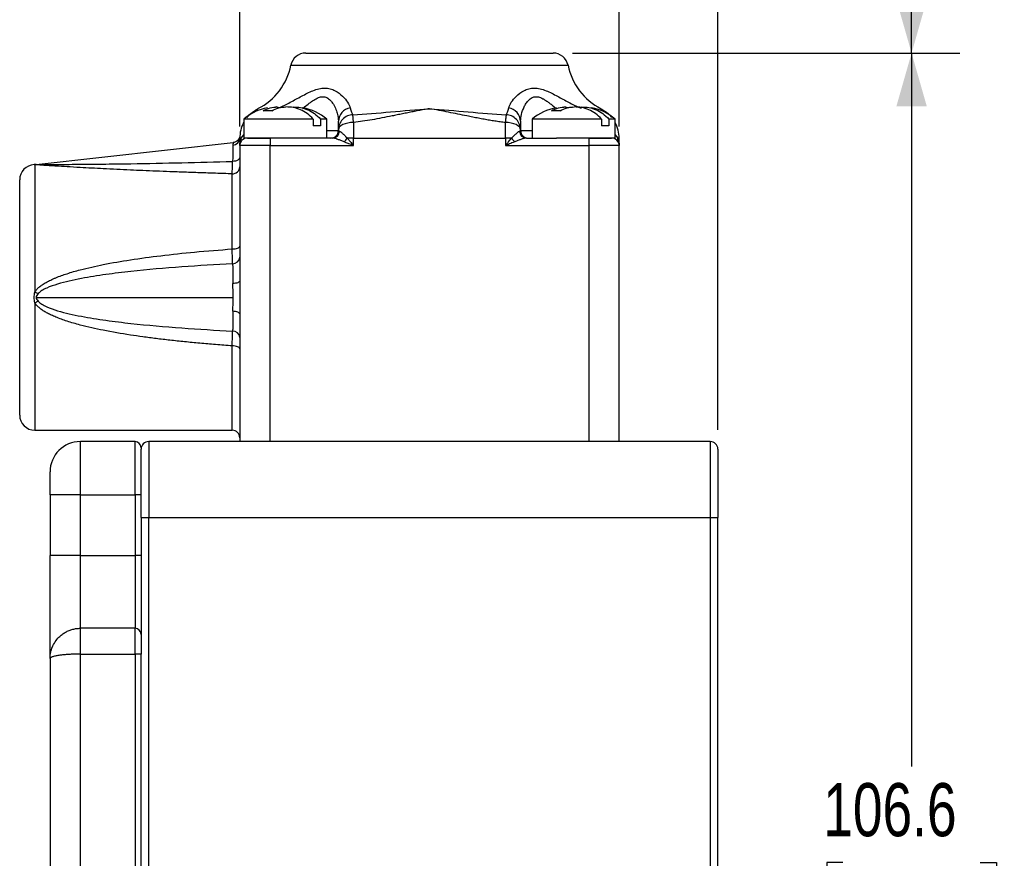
# Model space of a CAD drawing. Header units: millimetres. Extents: x 0 to 432, y 0 to 279.
# Tile 9 of 11: x 227 to 292, y 116 to 171. Entities that reach past the tile are written whole.
import ezdxf

# ---------------------------------------------------------------- set-up
doc = ezdxf.new("R2010")
doc.units = ezdxf.units.MM
doc.layers.add('DIMENSIONS', color=140, linetype='Continuous')
doc.styles.add('SLDTEXTSTYLE0', font='TXT', dxfattribs={"width": 0.75})
doc.dimstyles.new('SLDDIMSTYLE2', dxfattribs={"dimtxt": 3.5, "dimasz": 3.5, "dimexe": 0, "dimexo": 0.0625, "dimgap": 0.875, "dimtad": 0, "dimtih": 1, "dimtoh": 1, "dimdec": 1, "dimrnd": 1e-09, "dimzin": 12, "dimdsep": 46, "dimtxsty": 'SLDTEXTSTYLE0', "dimsah": 1, "dimcen": 0.09, "dimadec": 0, "dimazin": 3, "dimtfac": 1, "dimtdec": 1, "dimtofl": 0, "dimtmove": 0, "dimatfit": 3, "dimfxl": 0, "dimfrac": 2, "dimtolj": 1, "dimtzin": 12, "dimarcsym": 0})
doc.dimstyles.new('SLDDIMSTYLE4', dxfattribs={"dimtxt": 3.5, "dimasz": 3.5, "dimexe": 0, "dimexo": 0.0625, "dimgap": 0.875, "dimtad": 0, "dimtih": 1, "dimtoh": 1, "dimdec": 1, "dimrnd": 1e-09, "dimzin": 4, "dimdsep": 46, "dimtxsty": 'SLDTEXTSTYLE0', "dimsah": 1, "dimcen": 0.09, "dimadec": 0, "dimazin": 1, "dimtfac": 1, "dimtdec": 1, "dimtmove": 0, "dimatfit": 0, "dimfxl": 0, "dimfrac": 2, "dimtolj": 1, "dimtzin": 12, "dimarcsym": 0})

# ---------------------------------------------------------------- blocks, each defined once
blk = doc.blocks.new('_D_12')
at = {"layer": 'DIMENSIONS'}
for p, q in [((263.79, 169.226), (289.313, 169.226)), ((286.138, 169.226), (286.138, 122.22)), ((281.613, 115.899), (280.546, 115.899)), ((280.546, 115.899), (280.546, 110.343)), ((290.664, 115.899), (291.73, 115.899)), ((291.73, 115.899), (291.73, 110.343)), ((280.546, 110.343), (281.613, 110.343)), ((291.73, 110.343), (290.664, 110.343)), ((286.138, 62.626), (286.138, 109.632)), ((270.691, 62.626), (289.313, 62.626))]:
    blk.add_line(p, q, dxfattribs=at)
for points in [[(286.138, 169.226), (285.138, 165.726), (287.138, 165.726)], [(286.138, 62.626), (287.138, 66.126), (285.138, 66.126)]]:
    blk.add_solid(points, dxfattribs=at)
at = {"layer": 'DIMENSIONS', "char_height": 3.5, "attachment_point": 1, "style": 'SLDTEXTSTYLE0'}
for s, insert in [('106.6', (280.32, 121.122)), ('4.20', (281.613, 114.854))]:
    blk.add_mtext(s, dxfattribs=dict(at, insert=insert))
blk = doc.blocks.new('_D_13')
at = {"layer": 'DIMENSIONS'}
for p, q in [((214.771, 157.546), (214.771, 265.601)), ((273.371, 144.396), (273.371, 265.601)), ((214.771, 262.426), (235.41, 262.426)), ((239.545, 262.399), (238.479, 262.399)), ((238.479, 262.399), (238.479, 256.843)), ((248.597, 262.399), (249.663, 262.399)), ((249.663, 262.399), (249.663, 256.843)), ((273.371, 262.426), (252.733, 262.426)), ((238.479, 256.843), (239.545, 256.843)), ((249.663, 256.843), (248.597, 256.843))]:
    blk.add_line(p, q, dxfattribs=at)
for points in [[(214.771, 262.426), (218.271, 261.426), (218.271, 263.426)], [(273.371, 262.426), (269.871, 263.426), (269.871, 261.426)]]:
    blk.add_solid(points, dxfattribs=at)
at = {"layer": 'DIMENSIONS', "char_height": 3.5, "attachment_point": 1, "style": 'SLDTEXTSTYLE0'}
for s, insert in [('58.6', (239.545, 267.622)), ('2.31', (239.545, 261.354))]:
    blk.add_mtext(s, dxfattribs=dict(at, insert=insert))
blk = doc.blocks.new('_D_14')
at = {"layer": 'DIMENSIONS'}
for p, q in [((241.871, 164.396), (241.871, 188.556)), ((266.871, 164.396), (266.871, 188.556)), ((241.871, 185.381), (235.521, 185.381)), ((249.845, 185.355), (248.779, 185.355)), ((248.779, 185.355), (248.779, 179.798)), ((258.897, 185.355), (259.963, 185.355)), ((259.963, 185.355), (259.963, 179.798)), ((266.871, 185.381), (273.221, 185.381)), ((248.779, 179.798), (249.845, 179.798)), ((259.963, 179.798), (258.897, 179.798))]:
    blk.add_line(p, q, dxfattribs=at)
for points in [[(241.871, 185.381), (238.371, 186.381), (238.371, 184.381)], [(266.871, 185.381), (270.371, 184.381), (270.371, 186.381)]]:
    blk.add_solid(points, dxfattribs=at)
at = {"layer": 'DIMENSIONS', "char_height": 3.5, "attachment_point": 1, "style": 'SLDTEXTSTYLE0'}
for s, insert in [('25.0', (249.845, 190.577)), ('0.98', (249.845, 184.31))]:
    blk.add_mtext(s, dxfattribs=dict(at, insert=insert))
blk = doc.blocks.new('_D_15')
at = {"layer": 'DIMENSIONS'}
for p, q in [((218.001, 252.426), (195.596, 252.426)), ((198.771, 252.426), (198.771, 163.82)), ((194.245, 157.499), (193.179, 157.499)), ((193.179, 157.499), (193.179, 151.943)), ((203.297, 157.499), (204.363, 157.499)), ((204.363, 157.499), (204.363, 151.943)), ((193.179, 151.943), (194.245, 151.943)), ((204.363, 151.943), (203.297, 151.943)), ((198.771, 62.626), (198.771, 151.232)), ((246.051, 62.626), (195.596, 62.626))]:
    blk.add_line(p, q, dxfattribs=at)
for points in [[(198.771, 252.426), (197.771, 248.926), (199.771, 248.926)], [(198.771, 62.626), (199.771, 66.126), (197.771, 66.126)]]:
    blk.add_solid(points, dxfattribs=at)
at = {"layer": 'DIMENSIONS', "char_height": 3.5, "attachment_point": 1, "style": 'SLDTEXTSTYLE0'}
for s, insert in [('189.8', (192.952, 162.722)), ('7.47', (194.245, 156.454))]:
    blk.add_mtext(s, dxfattribs=dict(at, insert=insert))
blk = doc.blocks.new('_D_16')
at = {"layer": 'DIMENSIONS'}
for p, q in [((223.541, 252.426), (289.313, 252.426)), ((286.138, 252.426), (286.138, 217.12)), ((281.613, 210.799), (280.546, 210.799)), ((280.546, 210.799), (280.546, 205.243)), ((290.664, 210.799), (291.73, 210.799)), ((291.73, 210.799), (291.73, 205.243)), ((280.546, 205.243), (281.613, 205.243)), ((291.73, 205.243), (290.664, 205.243)), ((286.138, 169.226), (286.138, 204.532)), ((263.79, 169.226), (289.313, 169.226))]:
    blk.add_line(p, q, dxfattribs=at)
for points in [[(286.138, 252.426), (285.138, 248.926), (287.138, 248.926)], [(286.138, 169.226), (287.138, 172.726), (285.138, 172.726)]]:
    blk.add_solid(points, dxfattribs=at)
at = {"layer": 'DIMENSIONS', "char_height": 3.5, "attachment_point": 1, "style": 'SLDTEXTSTYLE0'}
for s, insert in [('83.2', (281.613, 216.022)), ('3.28', (281.613, 209.754))]:
    blk.add_mtext(s, dxfattribs=dict(at, insert=insert))

msp = doc.modelspace()

# ---------------------------------------------------------------- linework, layer by layer
at = {"color": 8, "linetype": 'Continuous', "lineweight": 25}
for p, q in [((245.242, 168.422), (263.501, 168.422)), ((264.392, 165.584), (264.29, 165.613)), ((242.131, 164.648), (242.128, 164.65)), ((266.614, 164.65), (266.611, 164.648)), ((241.96, 163.626), (242.131, 163.847)), ((247.611, 164.126), (248.371, 164.126)), ((260.371, 164.126), (261.131, 164.126)), ((266.611, 163.847), (266.782, 163.626)), ((228.371, 152.765), (228.371, 144.376)), ((241.371, 144.376), (241.371, 149.931))]:
    msp.add_line(p, q, dxfattribs=at)
at = {"color": 7, "linetype": 'Continuous', "lineweight": 25}
for p, q in [((244.308, 165.673), (244.228, 165.672)), ((244.35, 165.63), (244.826, 165.673)), ((244.35, 165.673), (244.35, 165.584)), ((263.308, 165.673), (263.228, 165.672)), ((263.35, 165.63), (263.826, 165.673)), ((263.35, 165.673), (263.35, 165.584)), ((242.131, 164.876), (242.131, 163.626)), ((246.711, 164.876), (242.131, 164.876)), ((246.711, 164.876), (246.711, 164.426)), ((247.188, 164.876), (247.188, 164.426)), ((247.611, 164.876), (247.188, 164.876)), ((247.611, 163.626), (247.611, 164.876)), ((261.131, 164.876), (261.131, 163.626)), ((265.711, 164.876), (261.131, 164.876)), ((265.711, 164.876), (265.711, 164.426)), ((266.188, 164.876), (266.188, 164.426)), ((266.611, 164.876), (266.188, 164.876)), ((266.611, 163.626), (266.611, 164.876)), ((247.188, 164.426), (246.711, 164.426)), ((248.371, 164.177), (248.371, 164.126)), ((249.371, 164.65), (249.371, 163.626)), ((259.371, 163.626), (259.371, 164.65)), ((260.371, 164.139), (260.371, 164.177)), ((266.188, 164.426), (265.711, 164.426)), ((241.868, 163.688), (241.837, 163.625)), ((241.844, 163.602), (241.837, 163.624)), ((241.871, 163.626), (241.96, 163.626)), ((241.871, 163.626), (241.871, 163.126)), ((245.993, 163.626), (242.131, 163.626)), ((243.871, 163.626), (243.871, 163.126)), ((247.985, 163.626), (245.993, 163.626)), ((249.371, 163.626), (248.958, 163.626)), ((249.371, 163.626), (259.371, 163.626)), ((249.371, 163.126), (249.371, 163.626)), ((259.371, 163.626), (259.371, 163.126)), ((259.784, 163.626), (259.371, 163.626)), ((260.757, 163.626), (262.75, 163.626)), ((266.611, 163.626), (262.75, 163.626)), ((264.871, 163.626), (264.871, 163.126)), ((266.871, 163.626), (266.782, 163.626)), ((266.871, 163.126), (266.871, 163.626)), ((228.452, 161.885), (241.434, 163.327)), ((243.871, 163.126), (241.871, 163.126)), ((241.871, 163.126), (241.871, 154.216)), ((243.871, 143.626), (243.871, 163.126)), ((243.871, 163.126), (249.371, 163.126)), ((259.371, 163.126), (264.871, 163.126)), ((264.871, 163.126), (264.871, 143.626)), ((266.871, 163.126), (264.871, 163.126)), ((266.871, 143.626), (266.871, 163.126)), ((228.452, 161.885), (228.324, 161.875)), ((228.371, 161.868), (228.371, 153.487)), ((241.371, 156.32), (241.371, 161.272)), ((228.452, 153.126), (241.434, 153.126)), ((241.871, 152.036), (241.871, 143.626)), ((228.371, 144.376), (241.371, 144.376)), ((231.371, 140.126), (231.371, 143.626)), ((234.971, 143.626), (231.371, 143.626)), ((234.971, 140.126), (234.971, 143.626)), ((235.871, 143.626), (235.871, 138.626)), ((272.871, 143.626), (235.871, 143.626)), ((272.871, 143.626), (272.871, 138.626)), ((231.371, 140.126), (229.371, 140.126)), ((229.371, 140.126), (229.371, 136.126)), ((231.371, 136.126), (231.371, 140.126)), ((231.371, 140.126), (234.971, 140.126)), ((235.371, 140.126), (234.971, 140.126)), ((234.971, 140.126), (234.971, 136.126)), ((235.371, 138.626), (235.871, 138.626)), ((235.371, 138.626), (235.371, 129.626)), ((235.871, 76.514), (235.871, 138.626)), ((235.871, 138.626), (272.871, 138.626)), ((272.871, 138.626), (273.371, 138.626)), ((272.871, 138.626), (272.871, 76.514)), ((273.371, 76.514), (273.371, 138.626)), ((231.371, 136.126), (229.371, 136.126)), ((231.371, 131.326), (231.371, 136.126)), ((231.371, 136.126), (234.971, 136.126)), ((234.971, 136.126), (234.971, 131.326)), ((235.371, 136.126), (234.971, 136.126)), ((231.371, 129.626), (231.371, 131.326)), ((234.971, 131.326), (231.371, 131.326)), ((234.971, 129.626), (234.971, 131.326)), ((229.371, 129.326), (229.371, 82.926)), ((231.371, 82.626), (231.371, 129.626)), ((231.371, 129.626), (234.971, 129.626)), ((234.971, 129.626), (234.971, 82.626)), ((235.371, 129.626), (234.971, 129.626)), ((235.371, 82.626), (235.371, 129.626))]:
    msp.add_line(p, q, dxfattribs=at)
at = {"color": 7, "linetype": 'Continuous', "lineweight": 25, "flags": 128}
for points in [[(249.371, 164.65), (249.176, 164.641), (248.988, 164.614), (248.816, 164.57), (248.664, 164.512), (248.54, 164.44), (248.447, 164.358), (248.39, 164.27), (248.371, 164.177)], [(260.371, 164.177), (260.352, 164.27), (260.295, 164.358), (260.203, 164.44), (260.078, 164.512), (259.927, 164.57), (259.754, 164.614), (259.566, 164.641), (259.371, 164.65)], [(241.871, 162.349), (241.862, 162.3), (241.836, 162.252), (241.793, 162.208), (241.735, 162.169), (241.664, 162.136), (241.583, 162.111), (241.494, 162.094), (241.4, 162.087)], [(241.371, 156.32), (241.469, 156.324), (241.563, 156.334), (241.649, 156.351), (241.725, 156.374), (241.787, 156.401), (241.833, 156.433), (241.862, 156.467), (241.871, 156.503)], [(241.871, 154.216), (241.863, 154.184), (241.838, 154.153), (241.797, 154.124), (241.743, 154.098), (241.675, 154.076), (241.598, 154.059), (241.513, 154.047), (241.423, 154.041)], [(241.871, 152.036), (241.863, 152.068), (241.838, 152.099), (241.797, 152.128), (241.743, 152.153), (241.675, 152.175), (241.598, 152.192), (241.513, 152.204), (241.423, 152.21)], [(241.871, 149.749), (241.862, 149.784), (241.833, 149.819), (241.787, 149.85), (241.725, 149.878), (241.649, 149.901), (241.563, 149.917), (241.469, 149.928), (241.371, 149.931)]]:
    msp.add_lwpolyline(points, dxfattribs=at)
at = {"color": 7, "linetype": 'Continuous', "lineweight": 25}
for centre, radius, start, end in [((246.222, 168.226), 1, 90, 168.69691), ((262.52, 168.226), 1, 11.30309, 90), ((241.219, 169.226), 4.102, 296.75334, 348.69691), ((267.523, 169.226), 4.102, 191.30309, 243.29161), ((244.308, 162.303), 3.37, 100.32993, 130.2375), ((245.434, 162.303), 3.37, 49.7625, 79.91841), ((249.3, 164.696), 0.929, 99.22501, 177.75961), ((259.443, 164.696), 0.929, 2.24024, 80.77513), ((263.308, 162.303), 3.37, 99.84973, 130.2375), ((264.434, 162.303), 3.37, 49.7625, 79.41161), ((244.039, 163.626), 2.168, 151.80699, 180), ((264.703, 163.626), 2.168, 0, 28.19301), ((241.39, 163.64), 0.481, 273.87337, 358.31161), ((242.371, 163.126), 0.5, 90, 180), ((241.661, 163.526), 0.316, 331.47688, 18.31512), ((247.871, 164.126), 0.5, 270, 0), ((247.969, 164.104), 0.479, 271.86469, 355.9989), ((247.755, 164.409), 1.436, 313.95249, 326.9195), ((260.988, 164.41), 1.436, 213.08095, 226.04706), ((260.773, 164.104), 0.479, 184.00098, 268.13531), ((260.871, 164.126), 0.5, 180, 270), ((266.371, 163.126), 0.5, 0, 90), ((267.082, 163.526), 0.316, 161.68405, 208.52374), ((228.371, 160.876), 1, 92.66977, 180), ((228.338, 163.478), 1.61, 271.19116, 279.05053), ((241.388, 161.755), 0.484, 268.02616, 357.87955), ((241.411, 155.806), 0.462, 268.73292, 355.34914), ((252.553, 201.823), 54.048, 243.42162, 243.68192), ((252.602, 104.331), 54.156, 116.31834, 116.57812), ((241.411, 150.445), 0.462, 4.6508, 91.26714), ((228.371, 145.376), 1, 180, 270), ((241.371, 143.876), 0.5, 0, 90), ((231.371, 141.626), 2, 90, 180), ((234.971, 143.226), 0.4, 0, 90), ((235.871, 143.126), 0.5, 90, 180), ((272.871, 143.126), 0.5, 0, 90), ((234.971, 130.926), 0.4, 0, 90)]:
    msp.add_arc(centre, radius, start, end, dxfattribs=at)
for points, knots in [([(246.222, 169.226), (246.223, 169.226), (246.225, 169.226), (246.242, 169.226), (246.269, 169.226), (246.308, 169.226), (246.383, 169.226), (246.527, 169.226), (246.786, 169.226), (247.123, 169.226), (247.683, 169.226), (248.568, 169.226), (249.658, 169.226), (250.616, 169.226), (251.356, 169.226), (252.116, 169.226), (252.791, 169.226), (253.379, 169.226), (253.874, 169.226), (254.205, 169.226), (254.371, 169.226)], [0, 0, 0, 0, 0.023331, 0.046622, 0.069903, 0.093207, 0.116565, 0.178308, 0.240092, 0.304409, 0.368768, 0.500006, 0.631244, 0.695561, 0.759919, 0.821662, 0.883446, 0.922313, 0.961115, 1, 1, 1, 1]), ([(254.371, 169.226), (256.532, 169.226), (258.605, 169.226), (261.662, 169.226), (262.52, 169.226), (262.52, 169.226)], [0, 0, 0, 0, 0.5, 0.5, 1, 1, 1, 1]), ([(244.452, 165.613), (244.707, 165.727), (244.956, 165.853), (245.448, 166.116), (245.692, 166.253), (246.188, 166.52), (246.436, 166.648), (246.823, 166.799), (246.952, 166.842), (247.213, 166.901), (247.345, 166.917), (247.597, 166.917), (247.718, 166.9), (247.948, 166.84), (248.053, 166.798), (248.346, 166.648), (248.51, 166.519), (248.782, 166.254), (248.892, 166.118), (249.062, 165.854), (249.121, 165.726), (249.151, 165.613)], [0, 0, 0, 0, 0.125, 0.125, 0.25, 0.25, 0.375, 0.375, 0.4375, 0.4375, 0.5, 0.5, 0.5625, 0.5625, 0.625, 0.625, 0.75, 0.75, 0.875, 0.875, 1, 1, 1, 1]), ([(259.592, 165.613), (259.621, 165.727), (259.68, 165.853), (259.849, 166.116), (259.959, 166.253), (260.234, 166.52), (260.396, 166.648), (260.692, 166.799), (260.798, 166.842), (261.026, 166.901), (261.15, 166.917), (261.402, 166.917), (261.531, 166.9), (261.794, 166.84), (261.923, 166.798), (262.306, 166.648), (262.557, 166.519), (263.048, 166.254), (263.29, 166.118), (263.784, 165.854), (264.037, 165.726), (264.29, 165.613)], [0, 0, 0, 0, 0.125, 0.125, 0.25, 0.25, 0.375, 0.375, 0.4375, 0.4375, 0.5, 0.5, 0.5625, 0.5625, 0.625, 0.625, 0.75, 0.75, 0.875, 0.875, 1, 1, 1, 1]), ([(242.331, 164.952), (242.41, 165.052), (242.58, 165.266), (242.895, 165.459), (243.064, 165.562)], [0, 0, 0, 0, 0.46335, 1, 1, 1, 1]), ([(243.411, 165.411), (243.56, 165.506), (243.714, 165.575), (244.03, 165.66), (244.189, 165.675), (244.35, 165.673)], [0, 0, 0, 0, 0.5, 0.5, 1, 1, 1, 1]), ([(243.978, 165.411), (244.126, 165.506), (244.28, 165.575), (244.596, 165.66), (244.756, 165.675), (244.916, 165.673)], [0, 0, 0, 0, 0.5, 0.5, 1, 1, 1, 1]), ([(246.711, 164.876), (246.462, 165.149), (246.175, 165.357), (245.719, 165.557), (245.561, 165.605), (245.24, 165.665), (245.079, 165.675), (244.916, 165.673)], [0, 0, 0, 0, 0.5, 0.5, 0.75, 0.75, 1, 1, 1, 1]), ([(245.392, 165.673), (245.555, 165.675), (245.716, 165.665), (246.038, 165.605), (246.195, 165.557), (246.65, 165.357), (246.938, 165.149), (247.188, 164.876)], [0, 0, 0, 0, 0.25, 0.25, 0.5, 0.5, 1, 1, 1, 1]), ([(249.313, 165.167), (250.132, 165.21), (250.966, 165.279), (252.655, 165.425), (253.51, 165.503), (254.371, 165.562)], [0, 0, 0, 0, 0.5, 0.5, 1, 1, 1, 1]), ([(254.371, 165.562), (254.249, 165.541), (254.008, 165.5), (253.646, 165.433), (253.289, 165.364), (252.937, 165.294), (252.59, 165.223), (252.247, 165.152), (251.796, 165.06), (251.245, 164.95), (250.598, 164.83), (249.977, 164.727), (249.57, 164.675), (249.371, 164.65)], [0, 0, 0, 0, 0.075061, 0.148894, 0.221509, 0.292916, 0.363125, 0.432148, 0.499995, 0.633901, 0.761781, 0.883765, 1, 1, 1, 1]), ([(254.371, 165.562), (255.232, 165.503), (256.087, 165.425), (257.777, 165.279), (258.61, 165.21), (259.43, 165.167)], [0, 0, 0, 0, 0.5, 0.5, 1, 1, 1, 1]), ([(259.371, 164.65), (259.259, 164.664), (259.031, 164.692), (258.685, 164.743), (258.331, 164.8), (257.969, 164.863), (257.598, 164.932), (257.22, 165.005), (256.765, 165.097), (256.234, 165.206), (255.625, 165.33), (255.001, 165.453), (254.583, 165.525), (254.371, 165.562)], [0, 0, 0, 0, 0.0657374, 0.1333302, 0.2028087, 0.2742011, 0.3475334, 0.4228294, 0.5001112, 0.6195873, 0.7426893, 0.8694757, 1, 1, 1, 1]), ([(262.411, 165.411), (262.56, 165.506), (262.714, 165.575), (263.03, 165.66), (263.189, 165.675), (263.35, 165.673)], [0, 0, 0, 0, 0.5, 0.5, 1, 1, 1, 1]), ([(262.978, 165.411), (263.126, 165.506), (263.28, 165.575), (263.596, 165.66), (263.756, 165.675), (263.916, 165.673)], [0, 0, 0, 0, 0.5, 0.5, 1, 1, 1, 1]), ([(265.711, 164.876), (265.462, 165.149), (265.175, 165.357), (264.719, 165.557), (264.561, 165.605), (264.24, 165.665), (264.079, 165.675), (263.916, 165.673)], [0, 0, 0, 0, 0.5, 0.5, 0.75, 0.75, 1, 1, 1, 1]), ([(264.392, 165.673), (264.555, 165.675), (264.716, 165.665), (265.038, 165.605), (265.195, 165.557), (265.65, 165.357), (265.938, 165.149), (266.188, 164.876)], [0, 0, 0, 0, 0.25, 0.25, 0.5, 0.5, 1, 1, 1, 1]), ([(265.678, 165.562), (265.848, 165.459), (266.146, 165.278), (266.307, 165.077), (266.376, 164.991)], [0, 0, 0, 0, 0.571501, 1, 1, 1, 1]), ([(249.313, 165.167), (249.199, 165.16), (249.077, 165.133), (248.845, 165.03), (248.735, 164.953), (248.553, 164.762), (248.482, 164.648), (248.391, 164.412), (248.371, 164.291), (248.371, 164.177)], [0, 0, 0, 0, 0.25, 0.25, 0.5, 0.5, 0.75, 0.75, 1, 1, 1, 1]), ([(249.371, 164.65), (249.36, 164.783), (249.349, 164.908), (249.328, 165.09), (249.319, 165.147), (249.313, 165.167)], [0, 0, 0, 0, 0.5, 0.5, 1, 1, 1, 1]), ([(259.43, 165.167), (259.428, 165.162), (259.425, 165.152), (259.421, 165.127), (259.416, 165.098), (259.412, 165.066), (259.408, 165.033), (259.401, 164.975), (259.392, 164.887), (259.381, 164.766), (259.374, 164.685), (259.371, 164.65)], [0, 0, 0, 0, 0.1034338, 0.1988437, 0.286228, 0.3655852, 0.4369144, 0.5002148, 0.7037043, 0.8703169, 1, 1, 1, 1]), ([(260.371, 164.177), (260.371, 164.291), (260.351, 164.412), (260.26, 164.648), (260.189, 164.762), (260.008, 164.953), (259.897, 165.03), (259.665, 165.133), (259.544, 165.16), (259.43, 165.167)], [0, 0, 0, 0, 0.25, 0.25, 0.5, 0.5, 0.75, 0.75, 1, 1, 1, 1]), ([(241.837, 163.625), (241.816, 163.585), (241.774, 163.506), (241.674, 163.414), (241.559, 163.35), (241.475, 163.335), (241.434, 163.327)], [0, 0, 0, 0, 0.254223, 0.511502, 0.762733, 1, 1, 1, 1]), ([(241.871, 163.126), (241.872, 163.161), (241.873, 163.224), (241.882, 163.309), (241.896, 163.402), (241.919, 163.507), (241.947, 163.588), (241.96, 163.626)], [0, 0, 0, 0, 0.2079061, 0.3741875, 0.4988423, 0.7647995, 1, 1, 1, 1]), ([(248.752, 163.376), (248.715, 163.39), (248.643, 163.419), (248.538, 163.461), (248.437, 163.501), (248.322, 163.545), (248.2, 163.587), (248.079, 163.619), (248.015, 163.624), (247.985, 163.626)], [0, 0, 0, 0, 0.128835, 0.255092, 0.378935, 0.500534, 0.690236, 0.856095, 1, 1, 1, 1]), ([(248.371, 164.126), (248.372, 164.12), (248.373, 164.109), (248.386, 164.095), (248.408, 164.081), (248.434, 164.074), (248.447, 164.071)], [0, 0, 0, 0, 0.224213, 0.465309, 0.723792, 1, 1, 1, 1]), ([(248.447, 164.071), (248.456, 164.068), (248.475, 164.062), (248.511, 164.042), (248.554, 164.012), (248.607, 163.969), (248.664, 163.917), (248.731, 163.853), (248.806, 163.778), (248.884, 163.698), (248.937, 163.647), (248.958, 163.626)], [0, 0, 0, 0, 0.077992, 0.166188, 0.265343, 0.376206, 0.499502, 0.604999, 0.749286, 0.897596, 1, 1, 1, 1]), ([(248.958, 163.626), (248.979, 163.601), (249.023, 163.549), (249.091, 163.467), (249.167, 163.375), (249.261, 163.26), (249.33, 163.176), (249.371, 163.126)], [0, 0, 0, 0, 0.153393, 0.320451, 0.501219, 0.703761, 1, 1, 1, 1]), ([(259.371, 163.126), (259.4, 163.161), (259.452, 163.224), (259.521, 163.309), (259.598, 163.402), (259.684, 163.507), (259.752, 163.588), (259.784, 163.626)], [0, 0, 0, 0, 0.207906, 0.374187, 0.498842, 0.764799, 1, 1, 1, 1]), ([(259.784, 163.626), (259.806, 163.647), (259.858, 163.698), (259.937, 163.778), (260.012, 163.853), (260.091, 163.93), (260.169, 163.998), (260.243, 164.052), (260.279, 164.065), (260.295, 164.071)], [0, 0, 0, 0, 0.102459, 0.250836, 0.395159, 0.500741, 0.699171, 0.864446, 1, 1, 1, 1]), ([(260.757, 163.626), (260.743, 163.625), (260.715, 163.624), (260.665, 163.616), (260.609, 163.604), (260.546, 163.587), (260.477, 163.565), (260.364, 163.525), (260.203, 163.461), (260.063, 163.404), (259.991, 163.376)], [0, 0, 0, 0, 0.069435, 0.144047, 0.224156, 0.310021, 0.401852, 0.499821, 0.745036, 1, 1, 1, 1]), ([(260.295, 164.071), (260.306, 164.074), (260.327, 164.079), (260.349, 164.09), (260.362, 164.101), (260.37, 164.112), (260.371, 164.121), (260.371, 164.126)], [0, 0, 0, 0, 0.222407, 0.433423, 0.633209, 0.82197, 1, 1, 1, 1]), ([(264.871, 163.626), (264.909, 163.626), (264.985, 163.626), (265.097, 163.626), (265.208, 163.626), (265.317, 163.626), (265.484, 163.626), (265.701, 163.626), (265.939, 163.626), (266.134, 163.626), (266.257, 163.626), (266.328, 163.626), (266.365, 163.626), (266.369, 163.626), (266.371, 163.626)], [0, 0, 0, 0, 0.048277, 0.096159, 0.14392, 0.191837, 0.240186, 0.370003, 0.500048, 0.629866, 0.759911, 0.840105, 0.919707, 1, 1, 1, 1]), ([(266.782, 163.626), (266.791, 163.601), (266.81, 163.549), (266.832, 163.467), (266.851, 163.375), (266.867, 163.26), (266.87, 163.176), (266.871, 163.126)], [0, 0, 0, 0, 0.153393, 0.320451, 0.501219, 0.703761, 1, 1, 1, 1]), ([(241.423, 163.16), (241.422, 163.14), (241.422, 163.099), (241.42, 163.022), (241.418, 162.933), (241.416, 162.829), (241.413, 162.709), (241.411, 162.575), (241.407, 162.426), (241.404, 162.264), (241.402, 162.146), (241.4, 162.087)], [0, 0, 0, 0, 0.095457, 0.19548, 0.299879, 0.408406, 0.520749, 0.636538, 0.755341, 0.876672, 1, 1, 1, 1]), ([(241.434, 163.327), (241.434, 163.326), (241.433, 163.325), (241.432, 163.312), (241.429, 163.281), (241.425, 163.231), (241.424, 163.179), (241.423, 163.16)], [0, 0, 0, 0, 0.140672, 0.306999, 0.499666, 0.81418, 1, 1, 1, 1]), ([(249.371, 163.126), (249.318, 163.148), (249.216, 163.189), (249.074, 163.247), (248.95, 163.297), (248.844, 163.339), (248.781, 163.364), (248.752, 163.376)], [0, 0, 0, 0, 0.258419, 0.487623, 0.687615, 0.858403, 1, 1, 1, 1]), ([(259.991, 163.376), (259.954, 163.361), (259.87, 163.328), (259.729, 163.272), (259.56, 163.203), (259.437, 163.153), (259.371, 163.126)], [0, 0, 0, 0, 0.18156, 0.408735, 0.681545, 1, 1, 1, 1]), ([(228.371, 161.868), (228.359, 161.87), (228.341, 161.873), (228.327, 161.874), (228.325, 161.875), (228.324, 161.875)], [0, 0, 0, 0, 0.500721, 0.762611, 1, 1, 1, 1]), ([(241.371, 161.272), (241.008, 161.282), (240.295, 161.303), (239.249, 161.337), (238.247, 161.372), (237.288, 161.407), (236.374, 161.444), (235.503, 161.48), (234.34, 161.532), (232.959, 161.598), (231.567, 161.672), (230.528, 161.732), (229.897, 161.77), (229.471, 161.797), (229.208, 161.813), (228.977, 161.828), (228.778, 161.841), (228.611, 161.852), (228.473, 161.861), (228.404, 161.866), (228.371, 161.868)], [0, 0, 0, 0, 0.080948, 0.158696, 0.233251, 0.304621, 0.372815, 0.437842, 0.499717, 0.634132, 0.749165, 0.816457, 0.87434, 0.898127, 0.919816, 0.939472, 0.957179, 0.973052, 0.987251, 1, 1, 1, 1]), ([(228.452, 161.885), (228.452, 161.885), (228.471, 161.886), (228.523, 161.887), (228.556, 161.888), (228.591, 161.888)], [0, 0, 0, 0, 0.5, 0.5, 1, 1, 1, 1]), ([(228.591, 161.888), (228.656, 161.888), (228.741, 161.888), (228.933, 161.888), (229.041, 161.888), (229.376, 161.889), (229.617, 161.89), (230.119, 161.892), (230.379, 161.893), (230.903, 161.896), (231.167, 161.898), (231.968, 161.904), (232.509, 161.91), (233.601, 161.923), (234.151, 161.93), (235.813, 161.956), (236.929, 161.978), (239.162, 162.027), (240.28, 162.056), (241.4, 162.087)], [0, 0, 0, 0, 0.03125, 0.03125, 0.0625, 0.0625, 0.125, 0.125, 0.1875, 0.1875, 0.25, 0.25, 0.375, 0.375, 0.5, 0.5, 0.75, 0.75, 1, 1, 1, 1]), ([(227.371, 145.376), (227.371, 145.376), (227.371, 146.192), (227.371, 149.099), (227.371, 151.07), (227.371, 155.181), (227.371, 157.152), (227.371, 160.059), (227.371, 160.876), (227.371, 160.876)], [0, 0, 0, 0, 0.25, 0.25, 0.5, 0.5, 0.75, 0.75, 1, 1, 1, 1]), ([(228.371, 153.487), (228.389, 153.514), (228.426, 153.571), (228.494, 153.651), (228.571, 153.731), (228.66, 153.811), (228.759, 153.89), (228.87, 153.968), (228.991, 154.045), (229.123, 154.122), (229.266, 154.199), (229.42, 154.275), (229.584, 154.35), (229.938, 154.501), (230.528, 154.712), (231.567, 155.01), (232.959, 155.321), (234.727, 155.625), (236.736, 155.894), (238.973, 156.132), (240.546, 156.255), (241.371, 156.32)], [0, 0, 0, 0, 0.0072812, 0.015017, 0.0232614, 0.0320593, 0.0414474, 0.0514562, 0.0621105, 0.0734313, 0.0854357, 0.0981384, 0.1115514, 0.1256852, 0.1835641, 0.2508587, 0.3658864, 0.5003032, 0.6495744, 0.8161011, 1, 1, 1, 1]), ([(241.4, 155.344), (240.28, 155.286), (239.162, 155.219), (236.929, 155.055), (235.813, 154.959), (234.151, 154.777), (233.601, 154.71), (232.509, 154.557), (231.968, 154.471), (231.167, 154.319), (230.903, 154.265), (230.379, 154.144), (230.119, 154.077), (229.617, 153.926), (229.376, 153.843), (229.041, 153.692), (228.933, 153.637), (228.741, 153.517), (228.656, 153.452), (228.591, 153.378)], [0, 0, 0, 0, 0.25, 0.25, 0.5, 0.5, 0.625, 0.625, 0.75, 0.75, 0.8125, 0.8125, 0.875, 0.875, 0.9375, 0.9375, 0.96875, 0.96875, 1, 1, 1, 1]), ([(241.4, 155.344), (241.401, 155.315), (241.403, 155.258), (241.406, 155.163), (241.408, 155.063), (241.411, 154.958), (241.413, 154.848), (241.415, 154.735), (241.416, 154.621), (241.418, 154.504), (241.42, 154.388), (241.421, 154.271), (241.422, 154.156), (241.423, 154.079), (241.423, 154.041)], [0, 0, 0, 0, 0.0926633, 0.184281, 0.2746218, 0.363468, 0.4506173, 0.5358846, 0.6191035, 0.7001268, 0.778827, 0.8550957, 0.9288439, 1, 1, 1, 1]), ([(241.871, 154.216), (241.871, 154.157), (241.872, 154.039), (241.873, 153.86), (241.875, 153.679), (241.876, 153.496), (241.877, 153.312), (241.878, 153.065), (241.877, 152.757), (241.873, 152.391), (241.872, 152.154), (241.871, 152.036)], [0, 0, 0, 0, 0.083142, 0.166069, 0.248978, 0.332068, 0.415535, 0.499574, 0.667271, 0.833549, 1, 1, 1, 1]), ([(228.371, 152.765), (228.359, 152.824), (228.335, 152.943), (228.319, 153.126), (228.335, 153.308), (228.359, 153.427), (228.371, 153.487)], [0, 0, 0, 0, 0.2504602, 0.5000409, 0.7495863, 1, 1, 1, 1]), ([(228.591, 153.378), (228.556, 153.338), (228.523, 153.298), (228.471, 153.214), (228.452, 153.17), (228.452, 153.126)], [0, 0, 0, 0, 0.5, 0.5, 1, 1, 1, 1]), ([(228.452, 153.126), (228.452, 153.082), (228.471, 153.037), (228.523, 152.954), (228.556, 152.914), (228.591, 152.874)], [0, 0, 0, 0, 0.5, 0.5, 1, 1, 1, 1]), ([(241.371, 149.931), (241.008, 149.959), (240.295, 150.013), (239.249, 150.103), (238.247, 150.199), (237.288, 150.301), (236.374, 150.409), (235.503, 150.523), (234.34, 150.693), (232.959, 150.931), (231.567, 151.241), (230.528, 151.54), (229.897, 151.766), (229.471, 151.951), (229.208, 152.081), (228.977, 152.212), (228.778, 152.346), (228.611, 152.481), (228.473, 152.617), (228.404, 152.717), (228.371, 152.765)], [0, 0, 0, 0, 0.080948, 0.158696, 0.233251, 0.304621, 0.372815, 0.437842, 0.499717, 0.634132, 0.749165, 0.816457, 0.87434, 0.898127, 0.919816, 0.939472, 0.957179, 0.973052, 0.987251, 1, 1, 1, 1]), ([(228.591, 152.874), (228.656, 152.8), (228.741, 152.735), (228.933, 152.614), (229.041, 152.559), (229.376, 152.409), (229.617, 152.325), (230.119, 152.175), (230.379, 152.108), (230.903, 151.987), (231.167, 151.932), (231.968, 151.78), (232.509, 151.695), (233.601, 151.542), (234.151, 151.475), (235.813, 151.292), (236.929, 151.196), (239.162, 151.032), (240.28, 150.965), (241.4, 150.907)], [0, 0, 0, 0, 0.03125, 0.03125, 0.0625, 0.0625, 0.125, 0.125, 0.1875, 0.1875, 0.25, 0.25, 0.375, 0.375, 0.5, 0.5, 0.75, 0.75, 1, 1, 1, 1]), ([(241.423, 152.21), (241.422, 152.16), (241.422, 152.055), (241.42, 151.901), (241.418, 151.746), (241.416, 151.591), (241.413, 151.439), (241.411, 151.292), (241.407, 151.153), (241.404, 151.022), (241.402, 150.946), (241.4, 150.907)], [0, 0, 0, 0, 0.0954566, 0.1954798, 0.2998792, 0.4084057, 0.5207492, 0.6365379, 0.7553407, 0.8766721, 1, 1, 1, 1]), ([(229.371, 129.326), (229.371, 129.326), (229.371, 130.042), (229.371, 132.593), (229.371, 134.322), (229.371, 136.126)], [0, 0, 0, 0, 0.5, 0.5, 1, 1, 1, 1]), ([(229.371, 129.326), (229.372, 129.372), (229.374, 129.46), (229.387, 129.588), (229.406, 129.704), (229.43, 129.809), (229.456, 129.903), (229.483, 129.987), (229.552, 130.172), (229.692, 130.437), (229.924, 130.719), (230.158, 130.923), (230.383, 131.072), (230.622, 131.186), (230.869, 131.267), (231.12, 131.317), (231.288, 131.323), (231.371, 131.326)], [0, 0, 0, 0, 0.044253, 0.085249, 0.122988, 0.157469, 0.188692, 0.216657, 0.241364, 0.378405, 0.501714, 0.588787, 0.674218, 0.758029, 0.840245, 0.920893, 1, 1, 1, 1]), ([(235.371, 130.926), (235.371, 130.925), (235.371, 130.924), (235.371, 130.912), (235.371, 130.894), (235.371, 130.868), (235.371, 130.817), (235.371, 130.72), (235.371, 130.551), (235.371, 130.345), (235.371, 130.138), (235.371, 129.95), (235.371, 129.789), (235.371, 129.68), (235.371, 129.626)], [0, 0, 0, 0, 0.048272, 0.096151, 0.143912, 0.191832, 0.240185, 0.369985, 0.500048, 0.629848, 0.75991, 0.840098, 0.919699, 1, 1, 1, 1]), ([(231.371, 129.626), (231.326, 129.626), (231.235, 129.625), (231.099, 129.623), (230.962, 129.619), (230.826, 129.614), (230.691, 129.608), (230.559, 129.6), (230.429, 129.59), (230.303, 129.579), (230.181, 129.567), (230.065, 129.553), (229.898, 129.53), (229.692, 129.492), (229.533, 129.447), (229.44, 129.406), (229.384, 129.369), (229.376, 129.341), (229.371, 129.326)], [0, 0, 0, 0, 0.042973, 0.086402, 0.13029, 0.174644, 0.219466, 0.264762, 0.310535, 0.35679, 0.403531, 0.45076, 0.498483, 0.621764, 0.758803, 0.821485, 0.901889, 1, 1, 1, 1])]:
    msp.add_open_spline(points, degree=3, knots=knots, dxfattribs=at)
at = {"color": 8, "linetype": 'Continuous', "lineweight": 25}
for points, knots in [([(246.016, 165.574), (246.06, 165.609), (246.208, 165.726), (246.446, 165.921), (246.746, 166.137), (247.049, 166.307), (247.353, 166.377), (247.576, 166.319), (247.727, 166.222), (247.838, 166.124), (247.944, 165.998), (248.044, 165.845), (248.162, 165.625), (248.272, 165.341), (248.355, 165.016), (248.366, 164.825), (248.371, 164.732)], [0, 0, 0, 0, 0.034332, 0.114976, 0.195571, 0.275993, 0.356856, 0.437437, 0.47572, 0.517876, 0.569723, 0.621547, 0.678745, 0.790333, 0.897625, 1, 1, 1, 1]), ([(260.371, 164.732), (260.384, 164.881), (260.41, 165.179), (260.564, 165.601), (260.74, 165.921), (260.908, 166.137), (261.122, 166.307), (261.392, 166.377), (261.643, 166.319), (261.845, 166.222), (262.01, 166.124), (262.191, 165.998), (262.389, 165.845), (262.571, 165.697), (262.694, 165.599), (262.744, 165.559)], [0, 0, 0, 0, 0.15976, 0.319544, 0.399801, 0.480008, 0.560042, 0.640517, 0.72071, 0.758809, 0.800762, 0.852359, 0.903934, 0.960857, 1, 1, 1, 1]), ([(242.858, 165.313), (242.854, 165.327), (242.835, 165.403), (242.961, 165.491), (243.064, 165.562)], [0, 0, 0, 0, 0.184246, 1, 1, 1, 1])]:
    msp.add_open_spline(points, degree=3, knots=knots, dxfattribs=at)
at = {"color": 7, "linetype": 'Continuous', "lineweight": 25}
for points in [[(249.151, 165.613), (249.209, 165.386), (249.263, 165.237), (249.313, 165.167)], [(259.43, 165.167), (259.479, 165.237), (259.533, 165.386), (259.592, 165.613)], [(243.978, 165.411), (243.779, 165.425), (243.589, 165.425), (243.411, 165.411)], [(262.978, 165.411), (262.779, 165.425), (262.589, 165.425), (262.411, 165.411)], [(248.371, 164.177), (248.371, 164.264), (248.371, 164.45), (248.371, 164.732)], [(260.371, 164.732), (260.371, 164.45), (260.371, 164.264), (260.371, 164.177)], [(242.371, 163.626), (242.371, 163.626), (243.043, 163.626), (243.871, 163.626)], [(241.371, 161.272), (241.382, 161.43), (241.392, 161.718), (241.4, 162.087)], [(241.4, 155.344), (241.392, 155.571), (241.382, 155.917), (241.371, 156.32)], [(241.434, 153.126), (241.434, 153.44), (241.425, 153.746), (241.423, 154.041)], [(241.423, 152.21), (241.425, 152.504), (241.434, 152.812), (241.434, 153.126)], [(241.371, 149.931), (241.382, 150.334), (241.392, 150.68), (241.4, 150.907)], [(235.371, 138.626), (235.371, 141.109), (235.371, 143.126), (235.371, 143.126)], [(273.371, 143.126), (273.371, 143.126), (273.371, 141.109), (273.371, 138.626)], [(229.371, 140.126), (229.371, 140.954), (229.371, 141.626), (229.371, 141.626)]]:
    msp.add_open_spline(points, degree=3, dxfattribs=at)

# ---------------------------------------------------------------- dimensions: what is measured, and where the dimension line sits
at = {"layer": 'DIMENSIONS'}
for base, p1, p2, dimstyle, picture, middle in [((214.771, 262.426), (273.371, 143.126), (214.771, 156.276), 'SLDDIMSTYLE2', '_D_13', (244.071, 262.426)), ((266.871, 185.381), (241.871, 163.126), (266.871, 163.126), 'SLDDIMSTYLE4', '_D_14', (254.371, 185.381))]:
    dim = msp.add_linear_dim(base=base, p1=p1, p2=p2, dimstyle=dimstyle, dxfattribs=at)
    dim.commit()
    dim.dimension.update_dxf_attribs({"geometry": picture, "text_midpoint": middle, "dimtype": 160})
for base, p1, p2, picture, middle in [((198.771, 252.426), (247.321, 62.626), (219.271, 252.426), '_D_15', (198.771, 157.526)), ((286.138, 252.426), (262.52, 169.226), (222.271, 252.426), '_D_16', (286.138, 210.826)), ((286.138, 169.226), (269.421, 62.626), (262.52, 169.226), '_D_12', (286.138, 115.926))]:
    dim = msp.add_linear_dim(base=base, p1=p1, p2=p2, angle=90, dimstyle='SLDDIMSTYLE2', dxfattribs=at)
    dim.commit()
    dim.dimension.update_dxf_attribs({"geometry": picture, "text_midpoint": middle, "dimtype": 160})

doc.saveas('drawing.dxf')
